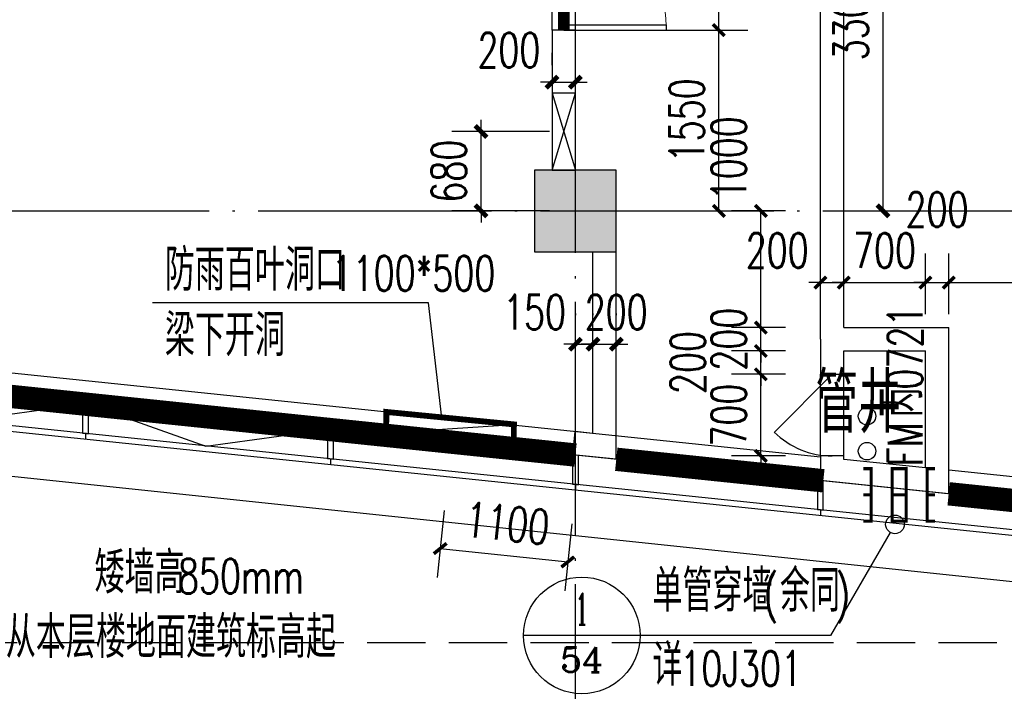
# Model space of a CAD drawing. Extents: x 797781 to 1255204, y 21234 to 1024248.
# Tile 167 of 256: x 975743 to 984185, y 177462 to 183218. Entities that reach past the tile are written whole.
import ezdxf
from ezdxf.enums import TextEntityAlignment as Align

# ---------------------------------------------------------------- set-up
doc = ezdxf.new("R2010")
doc.units = 0
doc.header["$LTSCALE"] = 1000
doc.header["$MEASUREMENT"] = 0
for name, pattern in [('230303生产综合楼-平面图_t8$0$DASH', [0.35, 0.25, -0.1]), ('230303生产综合楼-平面图_t8$0$DOTE', [2.42, 2, -0.2, 0.02, -0.2]), ('__DASH', [0.35, 0.25, -0.1])]:
    doc.linetypes.add(name, pattern=pattern)
for name, color, linetype in [('00泄压阀', 2, 'Continuous'), ('230303生产综合楼-平面图_t8$0$3T_WOOD', 21, 'Continuous'), ('230303生产综合楼-平面图_t8$0$COLUMN', 40, 'Continuous'), ('230303生产综合楼-平面图_t8$0$CURTWALL', 4, 'Continuous'), ('230303生产综合楼-平面图_t8$0$DIM_IDEN', 3, 'Continuous'), ('230303生产综合楼-平面图_t8$0$DIM_LEAD', 3, 'Continuous'), ('230303生产综合楼-平面图_t8$0$DOOR_FIRE', 4, 'Continuous'), ('230303生产综合楼-平面图_t8$0$DOTE', 1, '230303生产综合楼-平面图_t8$0$DOTE'), ('230303生产综合楼-平面图_t8$0$PUB_DIM', 3, 'Continuous'), ('230303生产综合楼-平面图_t8$0$PUB_HATCH', 8, 'Continuous'), ('230303生产综合楼-平面图_t8$0$PUB_TEXT', 7, 'Continuous'), ('230303生产综合楼-平面图_t8$0$VPIPE-雨水', 4, 'Continuous'), ('230303生产综合楼-平面图_t8$0$WALL', 40, 'Continuous'), ('230303生产综合楼-平面图_t8$0$WINDOW_TEXT', 7, 'Continuous'), ('230303生产综合楼-平面图_t8$0$条件', 7, 'Continuous'), ('230303生产综合楼-平面图_t8$0$轮廓', 2, 'Continuous'), ('230303生产综合楼-平面图_t8$0$通风', 7, 'Continuous'), ('A泄压阀', 2, 'Continuous'), ('DIM_SYMB', 3, 'Continuous'), ('PUB_DIM', 3, 'Continuous'), ('PUB_HATCH', 8, 'Continuous'), ('PUB_TEXT', 7, 'Continuous'), ('VALVE_废水', 7, 'Continuous'), ('WINDOW', 4, 'Continuous')]:
    doc.layers.add(name, color=color, linetype=linetype)
doc.styles.add('230303生产综合楼-平面图_t8$0$_TCH_DIM', font='SIMPLEX', dxfattribs={"bigfont": 'GBCBIG'})
doc.styles.add('230303生产综合楼-平面图_T8$0$_TCH_DIM_T3', font='SIMPLEX', dxfattribs={"width": 0.705882, "bigfont": 'GBCBIG'})
doc.styles.add('230303生产综合楼-平面图_t8$0$_TCH_LABEL', font='COMPLEX', dxfattribs={"bigfont": 'GBCBIG'})
doc.styles.add('230303生产综合楼-平面图_t8$0$_TCH_WINDOW', font='SIMPLEX', dxfattribs={"height": 3.5, "bigfont": 'GBCBIG'})
doc.styles.add('_TCH_DIM', font='SIMPLEX', dxfattribs={"bigfont": 'GBCBIG'})
doc.styles.add('_TCH_DIM_T3', font='SIMPLEX', dxfattribs={"width": 0.705882, "bigfont": 'GBCBIG'})
doc.dimstyles.new('230303生产综合楼-平面图_T8$0$_TCH_ARCH&&100', dxfattribs={"dimtxt": 297.5, "dimasz": 100, "dimexe": 250, "dimexo": 300, "dimgap": 126.25, "dimtad": 1, "dimdec": 0, "dimzin": 0, "dimdsep": 46, "dimtxsty": '230303生产综合楼-平面图_T8$0$_TCH_DIM_T3', "dimblk": '230303生产综合楼-平面图_t8$0$_ArchTick', "dimcen": 0.09, "dimclrt": 7, "dimazin": 2, "dimtfac": 1, "dimtdec": 0, "dimtix": 1, "dimtmove": 2, "dimatfit": 3, "dimfxl": 1, "dimtolj": 1, "dimtzin": 0, "dimarcsym": 0})
doc.dimstyles.new('_TCH_ARCH&&100', dxfattribs={"dimtxt": 297.5, "dimasz": 100, "dimexe": 250, "dimexo": 300, "dimgap": 126.25, "dimtad": 1, "dimdec": 0, "dimzin": 0, "dimdsep": 46, "dimtxsty": '_TCH_DIM_T3', "dimblk": 'ARCHTICK', "dimcen": 0.09, "dimclrt": 7, "dimazin": 2, "dimtfac": 1, "dimtdec": 0, "dimtix": 1, "dimtmove": 2, "dimatfit": 3, "dimfxl": 1, "dimtolj": 1, "dimtzin": 0, "dimarcsym": 0})

# ---------------------------------------------------------------- blocks, each defined once
blk = doc.blocks.new('AQ1')
at = {"color": 6, "linetype": '__DASH', "ltscale": 4, "const_width": 200}
for points in [[(1185449.7, 174945.1), (1185449.7, 165644.6), (1179899.4, 166220.7)], [(1176699.7, 166552.9), (1159915.2, 168295.1), (1151499.7, 168295.1)], [(1178824.7, 166332.3), (1177049.7, 166516.5)]]:
    blk.add_lwpolyline(points, dxfattribs=at)
at = {"layer": 'DIM_SYMB'}
blk.add_lwpolyline([(1174411.4, 165253.4, 0, 0, 0), (1171995.7, 165253.4, 0, 0, 0), (1171995.7, 166741.3, 80, 0, 0), (1171995.7, 167041.3, 0, 0, 0)], format="xyseb", dxfattribs=at)
at = {"layer": 'PUB_TEXT', "style": '_TCH_DIM'}
for s, height, p in [('矮墙高', 357.45, (1172576.5, 165365.9)), ('从本层楼地面建筑标高起', 357.447, (1171816.2, 164813.3))]:
    blk.add_text(s, height=height, dxfattribs=at).set_placement(p)
at = {"layer": 'PUB_TEXT', "style": '_TCH_DIM', "width": 0.705882}
blk.add_text('850mm', height=297.5, dxfattribs=at).set_placement((1173291.4, 165365.9))
blk = doc.blocks.new('$VALVE$00000547')
at = {"const_width": 30}
for points in [[(0, 100), (-250, 100), (-250, 175)], [(0, 100), (0, 175)], [(0, 100), (250, 100), (250, 175)], [(-250, -175), (-250, -100), (0, -100)], [(0, -175), (0, -100)], [(250, -175), (250, -100), (0, -100)]]:
    blk.add_lwpolyline(points, dxfattribs=at)
blk = doc.blocks.new('1FFSTG')
at = {"layer": '230303生产综合楼-平面图_t8$0$DIM_IDEN'}
for p, q in [((1126031, 183926.5), (1125519.2, 183044.3)), ((1123887, 183044.3), (1122887, 183044.3)), ((1125519.2, 183044.3), (1123887, 183044.3))]:
    blk.add_line(p, q, dxfattribs=at)
for centre, radius in [((1126071.1, 183995.7), 80), ((1123387, 183044.3), 500)]:
    blk.add_circle(centre, radius, dxfattribs=at)
at = {"layer": 'VALVE_废水', "xscale": 0.9000000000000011, "yscale": 0.9000000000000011, "zscale": 0.9000000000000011, "rotation": 90.02225538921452}
for p in [(1125957.2, 184248.5), (1126257.2, 184248.5)]:
    blk.add_blockref('$VALVE$00000547', p, dxfattribs=at)
at = {"layer": 'PUB_TEXT', "style": '230303生产综合楼-平面图_t8$0$_TCH_DIM'}
for s, height, p in [('单管穿墙', 357.45, (1123992, 183248.5)), ('余同', 357.45, (1125085.2, 183248.5)), ('详', 357.4, (1123992, 182611.7))]:
    blk.add_text(s, height=height, dxfattribs=at).set_placement(p)
at = {"layer": 'PUB_TEXT', "style": '230303生产综合楼-平面图_t8$0$_TCH_DIM', "width": 0.705882}
for s, p in [('(', (1124945.2, 183248.5)), (')', (1125561.8, 183248.5)), ('10J301', (1124230.3, 182611.7))]:
    blk.add_text(s, height=297.5, dxfattribs=at).set_placement(p)
at = {"layer": 'PUB_TEXT', "style": '230303生产综合楼-平面图_t8$0$_TCH_LABEL'}
for s, height, p, p2 in [('1', 267.7, (1123329.7, 183135.9), (1123444.4, 183135.9)), ('54', 215.13, (1123202.7, 182729.3), (1123571.4, 182729.3))]:
    blk.add_text(s, height=height, dxfattribs=at).set_placement(p, p2, align=Align.FIT)
blk = doc.blocks.new('_ArchTick')
at = {"color": 0, "linetype": 'ByBlock', "const_width": 0.4}
blk.add_lwpolyline([(-0.5, -0.5), (0.5, 0.5)], dxfattribs=at)
blk = doc.blocks.new('*D6684')
at = {"layer": 'Defpoints', "color": 0, "transparency": 16777216}
for p in [(722399, 181656.5), (722936.5, 181656.5), (722399, 178356.4)]:
    blk.add_point(p, dxfattribs=at)
at = {"layer": 'PUB_DIM', "color": 0, "lineweight": -2, "transparency": 16777216}
for p, q in [((722699, 181656.5), (723186.5, 181656.5)), ((722936.5, 178356.4), (722936.5, 181656.5)), ((722699, 178356.4), (723186.5, 178356.4))]:
    blk.add_line(p, q, dxfattribs=at)
at = {"layer": 'PUB_DIM', "color": 0, "lineweight": -2, "transparency": 16777216, "xscale": 100, "yscale": 100, "zscale": 100}
for p, rotation in [((722936.5, 181656.5), 90), ((722936.5, 178356.4), 270)]:
    blk.add_blockref('_ArchTick', p, dxfattribs=dict(at, rotation=rotation))
at = {"layer": 'PUB_DIM', "color": 7, "transparency": 16777216, "insert": (722661.5, 180006.5), "char_height": 297.5, "attachment_point": 5, "rotation": 90, "style": '_TCH_DIM_T3'}
blk.add_mtext('\\A1;3300', dxfattribs=at)
blk = doc.blocks.new('A$C364970EA')
at = {"layer": '00泄压阀', "color": 2}
for p, q in [((-659.5, 0), (0, 200)), ((0, 0), (-659.5, 200))]:
    blk.add_line(p, q, dxfattribs=at)
blk.add_lwpolyline([(-659.5, 0), (0, 0), (0, 200), (-659.5, 200)], close=True, dxfattribs=at)
blk = doc.blocks.new('泄压阀')
at = {"layer": 'A泄压阀', "color": 2, "rotation": 180}
blk.add_blockref('A$C364970EA', (-320, 100), dxfattribs=at)
blk = doc.blocks.new('*D6563')
at = {"layer": 'Defpoints', "color": 0, "transparency": 16777216}
for p in [(1156904.1, 184150.6), (1157791.6, 184150.6), (1157791.6, 183470.9)]:
    blk.add_point(p, dxfattribs=at)
at = {"layer": 'PUB_DIM', "color": 0, "lineweight": -2, "transparency": 16777216}
for p, q in [((1156904.1, 184150.6), (1156904.1, 184250.6)), ((1157491.6, 184150.6), (1156654.1, 184150.6)), ((1156904.1, 183470.9), (1156904.1, 184150.6)), ((1157491.6, 183470.9), (1156654.1, 183470.9)), ((1156904.1, 183470.9), (1156904.1, 183370.9))]:
    blk.add_line(p, q, dxfattribs=at)
at = {"layer": 'PUB_DIM', "color": 0, "lineweight": -2, "transparency": 16777216, "xscale": 100, "yscale": 100, "zscale": 100}
for p, rotation in [((1156904.1, 184150.6), 270), ((1156904.1, 183470.9), 90)]:
    blk.add_blockref('_ArchTick', p, dxfattribs=dict(at, rotation=rotation))
at = {"layer": 'PUB_DIM', "color": 7, "transparency": 16777216, "insert": (1156629.1, 183810.7), "char_height": 297.5, "attachment_point": 5, "rotation": 90, "style": '_TCH_DIM_T3'}
blk.add_mtext('\\A1;680', dxfattribs=at)
blk = doc.blocks.new('230303生产综合楼-平面图_t8$0$_ArchTick')
at = {"color": 0, "linetype": 'ByBlock', "const_width": 0.3}
blk.add_lwpolyline([(-0.5, -0.5), (0.5, 0.5)], dxfattribs=at)
blk = doc.blocks.new('*D6427')
at = {"layer": '230303生产综合楼-平面图_t8$0$PUB_DIM', "color": 0, "lineweight": -2, "transparency": 16777216}
for p, q in [((640389.2, -15437.5), (640328.7, -16012.4)), ((641482.7, -15552.5), (641422.2, -16127.4)), ((640354.9, -15763.8), (641448.4, -15878.8))]:
    blk.add_line(p, q, dxfattribs=at)
at = {"layer": 'Defpoints', "color": 0, "transparency": 16777216}
for p in [(640420.6, -15139.1), (641514, -15254.1), (641448.4, -15878.8)]:
    blk.add_point(p, dxfattribs=at)
at = {"layer": '230303生产综合楼-平面图_t8$0$PUB_DIM', "color": 0, "lineweight": -2, "transparency": 16777216, "xscale": 100, "yscale": 100, "zscale": 100}
for p, rotation in [((640354.9, -15763.8), 173.9969118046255), ((641448.4, -15878.8), 353.9969118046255)]:
    blk.add_blockref('230303生产综合楼-平面图_t8$0$_ArchTick', p, dxfattribs=dict(at, rotation=rotation))
at = {"layer": '230303生产综合楼-平面图_t8$0$PUB_DIM', "color": 7, "transparency": 16777216, "insert": (640930.4, -15547.8), "char_height": 297.5, "attachment_point": 5, "rotation": 353.99691, "style": '230303生产综合楼-平面图_T8$0$_TCH_DIM_T3'}
blk.add_mtext('\\A1;1100', dxfattribs=at)
blk = doc.blocks.new('230303生产综合楼-平面图_t8$0$1-XHS')
at = {"layer": '230303生产综合楼-平面图_t8$0$VPIPE-雨水'}
for centre in [(1204088.1, -32370.3), (1204088.1, -32670.3)]:
    blk.add_circle(centre, 75, dxfattribs=at)
blk = doc.blocks.new('230303生产综合楼-平面图_t8$0$1WZST')
at = {"layer": '230303生产综合楼-平面图_t8$0$3T_WOOD'}
for points in [[(965756.9, -20501.4), (965806.7, -20506.6), (965806.7, -20255.3), (965756.7, -20250)], [(967856.9, -20719.4), (967906.7, -20724.6), (967906.7, -20473.2), (967856.7, -20468)], [(969956.9, -20937.4), (970006.7, -20942.6), (970006.7, -20691.2), (969956.7, -20686)], [(972056.9, -21155.1), (972106.7, -21160.3), (972106.7, -20908.9), (972056.7, -20903.7)]]:
    blk.add_lwpolyline(points, close=True, dxfattribs=at)
for points in [[(965781.7, -20504), (965781.7, -20554)], [(967881.7, -20722), (967881.7, -20772)], [(969981.7, -20940), (969981.7, -20990)], [(972081.8, -21157.7), (972081.8, -21207.7)]]:
    blk.add_lwpolyline(points, dxfattribs=at)
blk = doc.blocks.new('*D1053')
at = {"layer": 'Defpoints', "color": 0, "transparency": 16777216}
for p in [(980508, 180401.1), (980658, 180436.6), (980658, 180401.1)]:
    blk.add_point(p, dxfattribs=at)
at = {"layer": 'PUB_DIM', "color": 0, "lineweight": -2, "transparency": 16777216}
for p, q in [((980508, 180701.1), (980508, 180686.6)), ((980658, 180701.1), (980658, 180686.6)), ((980508, 180436.6), (980408, 180436.6)), ((980508, 180436.6), (980658, 180436.6)), ((980658, 180436.6), (980758, 180436.6))]:
    blk.add_line(p, q, dxfattribs=at)
at = {"layer": 'PUB_DIM', "color": 0, "lineweight": -2, "transparency": 16777216, "xscale": 100, "yscale": 100, "zscale": 100}
blk.add_blockref('_ArchTick', (980508, 180436.6), dxfattribs=at)
at = {"layer": 'PUB_DIM', "color": 0, "lineweight": -2, "transparency": 16777216, "xscale": 100, "yscale": 100, "zscale": 100, "rotation": 180}
blk.add_blockref('_ArchTick', (980658, 180436.6), dxfattribs=at)
at = {"layer": 'PUB_DIM', "color": 7, "transparency": 16777216, "insert": (980158, 180711.6), "char_height": 297.5, "attachment_point": 5, "style": '_TCH_DIM_T3'}
blk.add_mtext('\\A1;150', dxfattribs=at)
blk = doc.blocks.new('*D1054')
at = {"layer": 'Defpoints', "color": 0, "transparency": 16777216}
for p in [(980658, 180401.1), (980858, 180436.6), (980858, 180401.1)]:
    blk.add_point(p, dxfattribs=at)
at = {"layer": 'PUB_DIM', "color": 0, "lineweight": -2, "transparency": 16777216}
for p, q in [((980658, 180701.1), (980658, 180686.6)), ((980858, 180701.1), (980858, 180686.6)), ((980658, 180436.6), (980558, 180436.6)), ((980658, 180436.6), (980858, 180436.6)), ((980858, 180436.6), (980958, 180436.6))]:
    blk.add_line(p, q, dxfattribs=at)
at = {"layer": 'PUB_DIM', "color": 0, "lineweight": -2, "transparency": 16777216, "xscale": 100, "yscale": 100, "zscale": 100}
blk.add_blockref('_ArchTick', (980658, 180436.6), dxfattribs=at)
at = {"layer": 'PUB_DIM', "color": 0, "lineweight": -2, "transparency": 16777216, "xscale": 100, "yscale": 100, "zscale": 100, "rotation": 180}
blk.add_blockref('_ArchTick', (980858, 180436.6), dxfattribs=at)
at = {"layer": 'PUB_DIM', "color": 7, "transparency": 16777216, "insert": (980858, 180711.6), "char_height": 297.5, "attachment_point": 5, "style": '_TCH_DIM_T3'}
blk.add_mtext('\\A1;200', dxfattribs=at)
blk = doc.blocks.new('*D1055')
at = {"layer": 'Defpoints', "color": 0, "transparency": 16777216}
for p in [(980508, 182682.5), (980308, 182529.2), (980508, 182529.2)]:
    blk.add_point(p, dxfattribs=at)
at = {"layer": 'PUB_DIM', "color": 0, "lineweight": -2, "transparency": 16777216}
for p, q in [((980308, 182829.2), (980308, 182932.5)), ((980508, 182829.2), (980508, 182932.5)), ((980308, 182682.5), (980208, 182682.5)), ((980308, 182682.5), (980508, 182682.5)), ((980508, 182682.5), (980608, 182682.5))]:
    blk.add_line(p, q, dxfattribs=at)
at = {"layer": 'PUB_DIM', "color": 0, "lineweight": -2, "transparency": 16777216, "xscale": 100, "yscale": 100, "zscale": 100}
blk.add_blockref('_ArchTick', (980308, 182682.5), dxfattribs=at)
at = {"layer": 'PUB_DIM', "color": 0, "lineweight": -2, "transparency": 16777216, "xscale": 100, "yscale": 100, "zscale": 100, "rotation": 180}
blk.add_blockref('_ArchTick', (980508, 182682.5), dxfattribs=at)
at = {"layer": 'PUB_DIM', "color": 7, "transparency": 16777216, "insert": (979938, 182957.5), "char_height": 297.5, "attachment_point": 5, "style": '_TCH_DIM_T3'}
blk.add_mtext('\\A1;200', dxfattribs=at)
blk = doc.blocks.new('230303生产综合楼-平面图_t8$0$$DorLib2D$00000002')
for p, q in [((-0.5, 0), (-0.5, 0.4875)), ((-0.475, 0.4875), (-0.5, 0.4875)), ((-0.475, 0), (-0.475, 0.4875)), ((0.475, 0), (0.475, 0.4875)), ((0.475, 0.4875), (0.5, 0.4875)), ((0.5, 0), (0.5, 0.4875)), ((-0.5, 0), (-0.475, 0)), ((0.5, 0), (0.475, 0))]:
    blk.add_line(p, q)
at = {"lineweight": 13}
for centre, start, end in [((-0.4875, 0), 0, 88.5307), ((0.4875, 0), 91.4693, 180)]:
    blk.add_arc(centre, 0.4875, start, end, dxfattribs=at)
blk = doc.blocks.new('*D1171')
at = {"layer": '230303生产综合楼-平面图_t8$0$PUB_DIM', "color": 0, "lineweight": -2, "transparency": 16777216}
for p, q in [((982608, 180695.3), (982608, 181215.4)), ((982808, 180695.3), (982808, 181215.4)), ((982608, 180965.4), (982508, 180965.4)), ((982608, 180965.4), (982808, 180965.4)), ((982808, 180965.4), (982908, 180965.4))]:
    blk.add_line(p, q, dxfattribs=at)
at = {"layer": 'Defpoints', "color": 0, "transparency": 16777216}
for p in [(982808, 180965.4), (982608, 180395.3), (982808, 180395.3)]:
    blk.add_point(p, dxfattribs=at)
at = {"layer": '230303生产综合楼-平面图_t8$0$PUB_DIM', "color": 0, "lineweight": -2, "transparency": 16777216, "xscale": 100, "yscale": 100, "zscale": 100}
blk.add_blockref('230303生产综合楼-平面图_t8$0$_ArchTick', (982608, 180965.4), dxfattribs=at)
at = {"layer": '230303生产综合楼-平面图_t8$0$PUB_DIM', "color": 0, "lineweight": -2, "transparency": 16777216, "xscale": 100, "yscale": 100, "zscale": 100, "rotation": 180}
blk.add_blockref('230303生产综合楼-平面图_t8$0$_ArchTick', (982808, 180965.4), dxfattribs=at)
at = {"layer": '230303生产综合楼-平面图_t8$0$PUB_DIM', "color": 7, "transparency": 16777216, "insert": (982238, 181240.4), "char_height": 297.5, "attachment_point": 5, "style": '230303生产综合楼-平面图_T8$0$_TCH_DIM_T3'}
blk.add_mtext('\\A1;200', dxfattribs=at)
blk = doc.blocks.new('*D1172')
at = {"layer": '230303生产综合楼-平面图_t8$0$PUB_DIM', "color": 0, "lineweight": -2, "transparency": 16777216}
for p, q in [((982808, 180695.3), (982808, 181215.4)), ((983507.7, 180695.3), (983507.7, 181215.4)), ((982808, 180965.4), (982708, 180965.4)), ((982808, 180965.4), (983507.7, 180965.4)), ((983507.7, 180965.4), (983607.7, 180965.4))]:
    blk.add_line(p, q, dxfattribs=at)
at = {"layer": 'Defpoints', "color": 0, "transparency": 16777216}
for p in [(983507.7, 180965.4), (982808, 180395.3), (983507.7, 180395.3)]:
    blk.add_point(p, dxfattribs=at)
at = {"layer": '230303生产综合楼-平面图_t8$0$PUB_DIM', "color": 0, "lineweight": -2, "transparency": 16777216, "xscale": 100, "yscale": 100, "zscale": 100}
blk.add_blockref('230303生产综合楼-平面图_t8$0$_ArchTick', (982808, 180965.4), dxfattribs=at)
at = {"layer": '230303生产综合楼-平面图_t8$0$PUB_DIM', "color": 0, "lineweight": -2, "transparency": 16777216, "xscale": 100, "yscale": 100, "zscale": 100, "rotation": 180}
blk.add_blockref('230303生产综合楼-平面图_t8$0$_ArchTick', (983507.7, 180965.4), dxfattribs=at)
at = {"layer": '230303生产综合楼-平面图_t8$0$PUB_DIM', "color": 7, "transparency": 16777216, "insert": (983157.9, 181240.4), "char_height": 297.5, "attachment_point": 5, "style": '230303生产综合楼-平面图_T8$0$_TCH_DIM_T3'}
blk.add_mtext('\\A1;700', dxfattribs=at)
blk = doc.blocks.new('*D1173')
at = {"layer": '230303生产综合楼-平面图_t8$0$PUB_DIM', "color": 0, "lineweight": -2, "transparency": 16777216}
for p, q in [((983507.7, 180695.3), (983507.7, 181215.4)), ((983707.7, 180695.3), (983707.7, 181215.4)), ((983507.7, 180965.4), (983407.7, 180965.4)), ((983507.7, 180965.4), (983707.7, 180965.4)), ((983707.7, 180965.4), (983807.7, 180965.4))]:
    blk.add_line(p, q, dxfattribs=at)
at = {"layer": 'Defpoints', "color": 0, "transparency": 16777216}
for p in [(983707.7, 180965.4), (983507.7, 180395.3), (983707.7, 180395.3)]:
    blk.add_point(p, dxfattribs=at)
at = {"layer": '230303生产综合楼-平面图_t8$0$PUB_DIM', "color": 0, "lineweight": -2, "transparency": 16777216, "xscale": 100, "yscale": 100, "zscale": 100}
blk.add_blockref('230303生产综合楼-平面图_t8$0$_ArchTick', (983507.7, 180965.4), dxfattribs=at)
at = {"layer": '230303生产综合楼-平面图_t8$0$PUB_DIM', "color": 0, "lineweight": -2, "transparency": 16777216, "xscale": 100, "yscale": 100, "zscale": 100, "rotation": 180}
blk.add_blockref('230303生产综合楼-平面图_t8$0$_ArchTick', (983707.7, 180965.4), dxfattribs=at)
at = {"layer": '230303生产综合楼-平面图_t8$0$PUB_DIM', "color": 7, "transparency": 16777216, "insert": (983607.7, 181590.4), "char_height": 297.5, "attachment_point": 5, "style": '230303生产综合楼-平面图_T8$0$_TCH_DIM_T3'}
blk.add_mtext('\\A1;200', dxfattribs=at)
blk = doc.blocks.new('*D1174')
at = {"layer": '230303生产综合楼-平面图_t8$0$PUB_DIM', "color": 0, "lineweight": -2, "transparency": 16777216}
for p, q in [((983707.7, 180695.3), (983707.7, 181215.4)), ((988908, 180695.3), (988908, 181215.4)), ((983707.7, 180965.4), (988908, 180965.4))]:
    blk.add_line(p, q, dxfattribs=at)
at = {"layer": 'Defpoints', "color": 0, "transparency": 16777216}
for p in [(988908, 180965.4), (983707.7, 180395.3), (988908, 180395.3)]:
    blk.add_point(p, dxfattribs=at)
at = {"layer": '230303生产综合楼-平面图_t8$0$PUB_DIM', "color": 0, "lineweight": -2, "transparency": 16777216, "xscale": 100, "yscale": 100, "zscale": 100, "rotation": 180}
blk.add_blockref('230303生产综合楼-平面图_t8$0$_ArchTick', (983707.7, 180965.4), dxfattribs=at)
at = {"layer": '230303生产综合楼-平面图_t8$0$PUB_DIM', "color": 0, "lineweight": -2, "transparency": 16777216, "xscale": 100, "yscale": 100, "zscale": 100}
blk.add_blockref('230303生产综合楼-平面图_t8$0$_ArchTick', (988908, 180965.4), dxfattribs=at)
at = {"layer": '230303生产综合楼-平面图_t8$0$PUB_DIM', "color": 7, "transparency": 16777216, "insert": (986307.9, 181240.4), "char_height": 297.5, "attachment_point": 5, "style": '230303生产综合楼-平面图_T8$0$_TCH_DIM_T3'}
blk.add_mtext('\\A1;5200', dxfattribs=at)
blk = doc.blocks.new('*D1175')
at = {"layer": '230303生产综合楼-平面图_t8$0$PUB_DIM', "color": 0, "lineweight": -2, "transparency": 16777216}
for p, q in [((982308, 181579.2), (981846.8, 181579.2)), ((982096.8, 180579.2), (982096.8, 181579.2)), ((982308, 180579.2), (981846.8, 180579.2))]:
    blk.add_line(p, q, dxfattribs=at)
at = {"layer": 'Defpoints', "color": 0, "transparency": 16777216}
for p in [(982096.8, 181579.2), (982608, 181579.2), (982608, 180579.2)]:
    blk.add_point(p, dxfattribs=at)
at = {"layer": '230303生产综合楼-平面图_t8$0$PUB_DIM', "color": 0, "lineweight": -2, "transparency": 16777216, "xscale": 100, "yscale": 100, "zscale": 100}
for p, rotation in [((982096.8, 181579.2), 90), ((982096.8, 180579.2), 270)]:
    blk.add_blockref('230303生产综合楼-平面图_t8$0$_ArchTick', p, dxfattribs=dict(at, rotation=rotation))
at = {"layer": '230303生产综合楼-平面图_t8$0$PUB_DIM', "color": 7, "transparency": 16777216, "insert": (981821.8, 182029.2), "char_height": 297.5, "attachment_point": 5, "rotation": 90, "style": '230303生产综合楼-平面图_T8$0$_TCH_DIM_T3'}
blk.add_mtext('\\A1;1000', dxfattribs=at)
blk = doc.blocks.new('*D1176')
at = {"layer": '230303生产综合楼-平面图_t8$0$PUB_DIM', "color": 0, "lineweight": -2, "transparency": 16777216}
for p, q in [((982096.8, 180579.2), (982096.8, 180679.2)), ((982308, 180579.2), (981846.8, 180579.2)), ((982096.8, 180379.2), (982096.8, 180579.2)), ((982308, 180379.2), (981846.8, 180379.2)), ((982096.8, 180379.2), (982096.8, 180279.2))]:
    blk.add_line(p, q, dxfattribs=at)
at = {"layer": 'Defpoints', "color": 0, "transparency": 16777216}
for p in [(982096.8, 180579.2), (982608, 180579.2), (982608, 180379.2)]:
    blk.add_point(p, dxfattribs=at)
at = {"layer": '230303生产综合楼-平面图_t8$0$PUB_DIM', "color": 0, "lineweight": -2, "transparency": 16777216, "xscale": 100, "yscale": 100, "zscale": 100}
for p, rotation in [((982096.8, 180579.2), 270), ((982096.8, 180379.2), 90)]:
    blk.add_blockref('230303生产综合楼-平面图_t8$0$_ArchTick', p, dxfattribs=dict(at, rotation=rotation))
at = {"layer": '230303生产综合楼-平面图_t8$0$PUB_DIM', "color": 7, "transparency": 16777216, "insert": (981821.8, 180479.2), "char_height": 297.5, "attachment_point": 5, "rotation": 90, "style": '230303生产综合楼-平面图_T8$0$_TCH_DIM_T3'}
blk.add_mtext('\\A1;200', dxfattribs=at)
blk = doc.blocks.new('*D1177')
at = {"layer": '230303生产综合楼-平面图_t8$0$PUB_DIM', "color": 0, "lineweight": -2, "transparency": 16777216}
for p, q in [((982096.8, 180379.2), (982096.8, 180479.2)), ((982308, 180379.2), (981846.8, 180379.2)), ((982096.8, 180179.2), (982096.8, 180379.2)), ((982308, 180179.2), (981846.8, 180179.2)), ((982096.8, 180179.2), (982096.8, 180079.2))]:
    blk.add_line(p, q, dxfattribs=at)
at = {"layer": 'Defpoints', "color": 0, "transparency": 16777216}
for p in [(982096.8, 180379.2), (982608, 180379.2), (982608, 180179.2)]:
    blk.add_point(p, dxfattribs=at)
at = {"layer": '230303生产综合楼-平面图_t8$0$PUB_DIM', "color": 0, "lineweight": -2, "transparency": 16777216, "xscale": 100, "yscale": 100, "zscale": 100}
for p, rotation in [((982096.8, 180379.2), 270), ((982096.8, 180179.2), 90)]:
    blk.add_blockref('230303生产综合楼-平面图_t8$0$_ArchTick', p, dxfattribs=dict(at, rotation=rotation))
at = {"layer": '230303生产综合楼-平面图_t8$0$PUB_DIM', "color": 7, "transparency": 16777216, "insert": (981471.8, 180279.2), "char_height": 297.5, "attachment_point": 5, "rotation": 90, "style": '230303生产综合楼-平面图_T8$0$_TCH_DIM_T3'}
blk.add_mtext('\\A1;200', dxfattribs=at)
blk = doc.blocks.new('*D1178')
at = {"layer": '230303生产综合楼-平面图_t8$0$PUB_DIM', "color": 0, "lineweight": -2, "transparency": 16777216}
for p, q in [((982096.8, 180179.2), (982096.8, 180279.2)), ((982308, 180179.2), (981846.8, 180179.2)), ((982096.8, 179479.6), (982096.8, 180179.2)), ((982308, 179479.6), (981846.8, 179479.6)), ((982096.8, 179479.6), (982096.8, 179379.6))]:
    blk.add_line(p, q, dxfattribs=at)
at = {"layer": 'Defpoints', "color": 0, "transparency": 16777216}
for p in [(982096.8, 180179.2), (982608, 180179.2), (982608, 179479.6)]:
    blk.add_point(p, dxfattribs=at)
at = {"layer": '230303生产综合楼-平面图_t8$0$PUB_DIM', "color": 0, "lineweight": -2, "transparency": 16777216, "xscale": 100, "yscale": 100, "zscale": 100}
for p, rotation in [((982096.8, 180179.2), 270), ((982096.8, 179479.6), 90)]:
    blk.add_blockref('230303生产综合楼-平面图_t8$0$_ArchTick', p, dxfattribs=dict(at, rotation=rotation))
at = {"layer": '230303生产综合楼-平面图_t8$0$PUB_DIM', "color": 7, "transparency": 16777216, "insert": (981821.8, 179829.4), "char_height": 297.5, "attachment_point": 5, "rotation": 90, "style": '230303生产综合楼-平面图_T8$0$_TCH_DIM_T3'}
blk.add_mtext('\\A1;700', dxfattribs=at)
blk = doc.blocks.new('*D1179')
at = {"layer": '230303生产综合楼-平面图_t8$0$PUB_DIM', "color": 0, "lineweight": -2, "transparency": 16777216}
for p, q in [((981169.9, 183129.2), (981987.1, 183129.2)), ((981737.1, 181579.2), (981737.1, 183129.2)), ((981169.9, 181579.2), (981987.1, 181579.2))]:
    blk.add_line(p, q, dxfattribs=at)
at = {"layer": 'Defpoints', "color": 0, "transparency": 16777216}
for p in [(980869.9, 183129.2), (981737.1, 183129.2), (980869.9, 181579.2)]:
    blk.add_point(p, dxfattribs=at)
at = {"layer": '230303生产综合楼-平面图_t8$0$PUB_DIM', "color": 0, "lineweight": -2, "transparency": 16777216, "xscale": 100, "yscale": 100, "zscale": 100}
for p, rotation in [((981737.1, 183129.2), 90), ((981737.1, 181579.2), 270)]:
    blk.add_blockref('230303生产综合楼-平面图_t8$0$_ArchTick', p, dxfattribs=dict(at, rotation=rotation))
at = {"layer": '230303生产综合楼-平面图_t8$0$PUB_DIM', "color": 7, "transparency": 16777216, "insert": (981462.1, 182354.2), "char_height": 297.5, "attachment_point": 5, "rotation": 90, "style": '230303生产综合楼-平面图_T8$0$_TCH_DIM_T3'}
blk.add_mtext('\\A1;1550', dxfattribs=at)
blk = doc.blocks.new('*D1180')
at = {"layer": '230303生产综合楼-平面图_t8$0$PUB_DIM', "color": 0, "lineweight": -2, "transparency": 16777216}
for p, q in [((981169.9, 184929.2), (981987.1, 184929.2)), ((981737.1, 183129.2), (981737.1, 184929.2)), ((981169.9, 183129.2), (981987.1, 183129.2))]:
    blk.add_line(p, q, dxfattribs=at)
at = {"layer": 'Defpoints', "color": 0, "transparency": 16777216}
for p in [(980869.9, 184929.2), (981737.1, 184929.2), (980869.9, 183129.2)]:
    blk.add_point(p, dxfattribs=at)
at = {"layer": '230303生产综合楼-平面图_t8$0$PUB_DIM', "color": 0, "lineweight": -2, "transparency": 16777216, "xscale": 100, "yscale": 100, "zscale": 100}
for p, rotation in [((981737.1, 184929.2), 90), ((981737.1, 183129.2), 270)]:
    blk.add_blockref('230303生产综合楼-平面图_t8$0$_ArchTick', p, dxfattribs=dict(at, rotation=rotation))
at = {"layer": '230303生产综合楼-平面图_t8$0$PUB_DIM', "color": 7, "transparency": 16777216, "insert": (981462.1, 184029.2), "char_height": 297.5, "attachment_point": 5, "rotation": 90, "style": '230303生产综合楼-平面图_T8$0$_TCH_DIM_T3'}
blk.add_mtext('\\A1;1800', dxfattribs=at)
blk = doc.blocks.new('$DorLib2D$00000114')
at = {"color": 0}
blk.add_line((0.5, 0), (-0.207, 0.707), dxfattribs=at)
blk.add_arc((0.5, 0), 1, 135, 180, dxfattribs=at)
blk = doc.blocks.new('_FZH')
blk.add_lwpolyline([(-0.5, -0.5), (0.5, -0.5), (0.5, 0.5), (-0.5, 0.5)], close=True)
at = {"layer": 'PUB_HATCH'}
blk.add_solid([(-0.5, -0.5), (0.5, -0.5), (-0.5, 0.5), (0.5, 0.5)], dxfattribs=at)
blk = doc.blocks.new('1FRDQD')
at = {"layer": 'PUB_DIM'}
dim = blk.add_aligned_dim(p1=(722399, 178356.4), p2=(722399, 181656.5), distance=-537.5, dimstyle='_TCH_ARCH&&100', dxfattribs=at)
dim.commit()
dim.dimension.update_dxf_attribs({"geometry": '*D6684', "text_midpoint": (722661.5, 180006.5)})
blk = doc.blocks.new('1FXYF')
at = {"layer": 'A泄压阀', "rotation": 90}
blk.add_blockref('泄压阀', (1157613.8, 184140.9), dxfattribs=at)
at = {"layer": 'PUB_DIM'}
dim = blk.add_aligned_dim(p1=(1157791.6, 183470.9), p2=(1157791.6, 184150.6), distance=887.5, dimstyle='_TCH_ARCH&&100', dxfattribs=at)
dim.commit()
dim.dimension.update_dxf_attribs({"geometry": '*D6563', "text_midpoint": (1156629.1, 183810.7)})
blk = doc.blocks.new('230303生产综合楼-平面图_t8$0$2FND')
at = {"layer": '230303生产综合楼-平面图_t8$0$DIM_LEAD'}
for p, q in [((640255.5, -13659.1), (637889.2, -13659.1)), ((640370.1, -14642.7), (640255.5, -13659.1)), ((640370.1, -14642.7), (640255.5, -13659.1))]:
    blk.add_line(p, q, dxfattribs=at)
at = {"layer": '230303生产综合楼-平面图_t8$0$条件', "color": 1, "elevation": 3050}
blk.add_lwpolyline([(639891.5, -14773.2), (640986.9, -14699.9)], dxfattribs=at)
at = {"layer": '230303生产综合楼-平面图_t8$0$通风', "color": 1, "const_width": 50, "elevation": 3050}
blk.add_lwpolyline([(639893, -14593.2), (639891.5, -14773.2), (640985.5, -14888.2), (640986.9, -14699.9), (639893, -14593.2)], dxfattribs=at)
at = {"layer": '230303生产综合楼-平面图_t8$0$PUB_TEXT', "style": '230303生产综合楼-平面图_t8$0$_TCH_DIM'}
for s, p in [('防雨百叶洞口', (637994.2, -13554.1)), ('梁下开洞', (637994.2, -14114.1))]:
    blk.add_text(s, height=357.45, dxfattribs=at).set_placement(p)
at = {"layer": '230303生产综合楼-平面图_t8$0$PUB_TEXT', "style": '230303生产综合楼-平面图_t8$0$_TCH_DIM', "width": 0.705882}
blk.add_text('1100*500', height=297.5, dxfattribs=at).set_placement((639424, -13554.1))
at = {"layer": '230303生产综合楼-平面图_t8$0$PUB_DIM'}
dim = blk.add_aligned_dim(p1=(640420.5557, -15139.1232), p2=(641514.0498, -15254.1136), distance=-628.1311, dimstyle='230303生产综合楼-平面图_T8$0$_TCH_ARCH&&100', dxfattribs=at)
dim.commit()
dim.dimension.update_dxf_attribs({"geometry": '*D6427', "text_midpoint": (640930.3715, -15547.813)})

msp = doc.modelspace()

# ---------------------------------------------------------------- linework, layer by layer
at = {"ltscale": 2, "const_width": 100}
msp.add_lwpolyline([(980408, 184929.2), (980408, 183129.2)], dxfattribs=at)
at = {"layer": '230303生产综合楼-平面图_t8$0$CURTWALL'}
for points in [[(989258, 187429.2), (989258, 178578.7), (963723.5, 181229.2), (945508, 181229.2)], [(989508, 185779.2), (989508, 178301.4), (972108, 180107.5)], [(989558, 185779.2), (989558, 178246), (972108, 180057.2)], [(974233, 180138), (975240.3, 179780.7), (976283, 179922.4)], [(976333, 179920), (977340.3, 179562.7), (978383, 179704.5)]]:
    msp.add_lwpolyline(points, dxfattribs=at)
at = {"layer": '230303生产综合楼-平面图_t8$0$DOOR_FIRE'}
for p, q in [((980308, 183129.2), (980308, 184929.2)), ((980508, 183129.2), (980508, 184929.2))]:
    msp.add_line(p, q, dxfattribs=at)
at = {"layer": '230303生产综合楼-平面图_t8$0$DOTE'}
for p, q in [((980508, 176379.2), (980508, 207979.2)), ((895508, 181579.2), (989908, 181579.2))]:
    msp.add_line(p, q, dxfattribs=at)
at = {"layer": '230303生产综合楼-平面图_t8$0$PUB_HATCH', "color": 8}
for points in [[(989058, 185779.2), (989058, 178800.5), (983707.7, 179355.9)], [(982608, 179470), (963733.9, 181429.2), (945508, 181429.2)]]:
    msp.add_lwpolyline(points, dxfattribs=at)
at = {"layer": '230303生产综合楼-平面图_t8$0$WALL'}
for p, q in [((982608, 180479.2), (982608, 185629.2)), ((982808, 180579.2), (982808, 185429.2)), ((980508, 183129.2), (980308, 183129.2)), ((980308, 183129.2), (980308, 181929.2)), ((980508, 181929.2), (980508, 183129.2)), ((980658, 179672.5), (980658, 181229.2)), ((980858, 179450.4), (980858, 181229.2)), ((982808, 180579.2), (983707.7, 180579.2)), ((983707.7, 179154.8), (983707.7, 180579.2)), ((982608, 180479.2), (982608, 180179.2)), ((982808, 180379.2), (983507.7, 180379.2)), ((982808, 180179.2), (982808, 180379.2)), ((983507.7, 179376.7), (983507.7, 180379.2)), ((982608, 180179.2), (982808, 180179.2)), ((980486, 179489.5), (980506.9, 179688.4)), ((980658, 179672.5), (980506.9, 179688.4)), ((980858, 179450.4), (980486, 179489.5)), ((982808, 179479.2), (982608, 179479.2)), ((982608, 179479.2), (982608, 179269)), ((982808, 179449.3), (982808, 179479.2)), ((983507.7, 179376.7), (982808, 179449.3)), ((983707.7, 179154.8), (982608, 179269))]:
    msp.add_line(p, q, dxfattribs=at)
at = {"layer": '230303生产综合楼-平面图_t8$0$轮廓', "linetype": '230303生产综合楼-平面图_t8$0$DASH', "ltscale": 2}
msp.add_lwpolyline([(895458, 180598.9), (921321.3, 177879.2), (989958, 177879.2)], dxfattribs=at)
at = {"layer": 'PUB_HATCH'}
msp.add_lwpolyline([(895458, 208379.2), (964094.7, 208379.2), (989958, 205659.4), (989958, 177801.7), (964021.3, 180529.2), (895458, 180529.2)], close=True, dxfattribs=at)
at = {"layer": 'WINDOW'}
for p, q in [((982608, 179479.2), (982608, 180179.2)), ((982808, 179479.2), (982808, 180179.2))]:
    msp.add_line(p, q, dxfattribs=at)

# ---------------------------------------------------------------- block references
for name, p in [('1FFSTG', (-142824.1, -5103)), ('230303生产综合楼-平面图_t8$0$2FND', (338993.7, 194449.5)), ('AQ1', (-196191.7, 12934.1)), ('230303生产综合楼-平面图_t8$0$1WZST', (10526.3, 200175.3)), ('230303生产综合楼-平面图_t8$0$1-XHS', (-221080.1, 212189.9)), ('1FRDQD', (260208.3, 3222.8)), ('1FXYF', (-177205.8, -1891.7))]:
    msp.add_blockref(name, p)
at = {"layer": '230303生产综合楼-平面图_t8$0$COLUMN', "xscale": 700, "yscale": 700, "zscale": 700, "rotation": 270}
msp.add_blockref('_FZH', (980508, 181579.2), dxfattribs=at)
at = {"layer": '230303生产综合楼-平面图_t8$0$DOOR_FIRE', "xscale": 1800, "yscale": -1800, "zscale": 200, "rotation": 90.00000000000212}
msp.add_blockref('230303生产综合楼-平面图_t8$0$$DorLib2D$00000002', (980408, 184029.2), dxfattribs=at)
at = {"layer": 'WINDOW', "xscale": 700, "yscale": 700, "zscale": 700, "rotation": 90.00000000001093}
msp.add_blockref('$DorLib2D$00000114', (982708, 179829.2), dxfattribs=at)

# ---------------------------------------------------------------- texts
at = {"layer": '230303生产综合楼-平面图_t8$0$PUB_TEXT', "style": '230303生产综合楼-平面图_t8$0$_TCH_DIM'}
msp.add_text('管井', height=510.64, dxfattribs=at).set_placement((982565.1, 179679.2))
at = {"layer": '230303生产综合楼-平面图_t8$0$WINDOW_TEXT', "style": '230303生产综合楼-平面图_t8$0$_TCH_WINDOW', "width": 0.705882}
for s, p in [('0721', (983483.1, 180048.2)), ('FM', (983483.1, 179389.9))]:
    msp.add_text(s, height=297.5, rotation=90, dxfattribs=at).set_placement(p)
at = {"layer": '230303生产综合楼-平面图_t8$0$WINDOW_TEXT', "style": '230303生产综合楼-平面图_t8$0$_TCH_WINDOW'}
msp.add_text('丙', height=357.4, rotation=90, dxfattribs=at).set_placement((983483.1, 179809.9))

# ---------------------------------------------------------------- dimensions: what is measured, and where the dimension line sits
at = {"layer": '230303生产综合楼-平面图_t8$0$PUB_DIM'}
for p1, p2, distance, picture, middle in [((980869.9, 183129.2), (980869.9, 184929.2), -867.2, '*D1180', (981462.1, 184029.2)), ((980869.9, 181579.2), (980869.9, 183129.2), -867.2, '*D1179', (981462.1, 182354.2)), ((982808, 180395.3), (983507.7, 180395.3), 570.2, '*D1172', (983157.9, 181240.4)), ((983707.7, 180395.3), (988908, 180395.3), 570.2, '*D1174', (986307.9, 181240.4)), ((982608, 180379.2), (982608, 180579.2), 511.2, '*D1176', (981821.8, 180479.2)), ((982608, 179479.6), (982608, 180179.2), 511.2, '*D1178', (981821.8, 179829.4))]:
    dim = msp.add_aligned_dim(p1=p1, p2=p2, distance=distance, dimstyle='230303生产综合楼-平面图_T8$0$_TCH_ARCH&&100', dxfattribs=at)
    dim.commit()
    dim.dimension.update_dxf_attribs({"geometry": picture, "text_midpoint": middle})
for base, p1, p2, angle, picture, middle in [((982096.8, 181579.2), (982608, 180579.2), (982608, 181579.2), 90, '*D1175', (981821.8, 182029.2)), ((983707.7, 180965.4), (983507.7, 180395.3), (983707.7, 180395.3), 0, '*D1173', (983607.7, 181590.4)), ((982808, 180965.4), (982608, 180395.3), (982808, 180395.3), 0, '*D1171', (982238, 181240.4)), ((982096.8, 180379.2), (982608, 180179.2), (982608, 180379.2), 90, '*D1177', (981471.8, 180279.2))]:
    dim = msp.add_linear_dim(base=base, p1=p1, p2=p2, angle=angle, dimstyle='230303生产综合楼-平面图_T8$0$_TCH_ARCH&&100', dxfattribs=at)
    dim.commit()
    dim.dimension.update_dxf_attribs({"geometry": picture, "text_midpoint": middle, "dimtype": 161})
at = {"layer": 'PUB_DIM'}
for base, p1, p2, picture, middle in [((980508, 182682.5), (980308, 182529.2), (980508, 182529.2), '*D1055', (979938, 182957.5)), ((980658, 180436.6), (980508, 180401.1), (980658, 180401.1), '*D1053', (980158, 180711.6)), ((980858, 180436.6), (980658, 180401.1), (980858, 180401.1), '*D1054', (980858, 180711.6))]:
    dim = msp.add_linear_dim(base=base, p1=p1, p2=p2, angle=0, dimstyle='_TCH_ARCH&&100', dxfattribs=at)
    dim.commit()
    dim.dimension.update_dxf_attribs({"geometry": picture, "text_midpoint": middle, "dimtype": 161})

doc.saveas('drawing.dxf')
